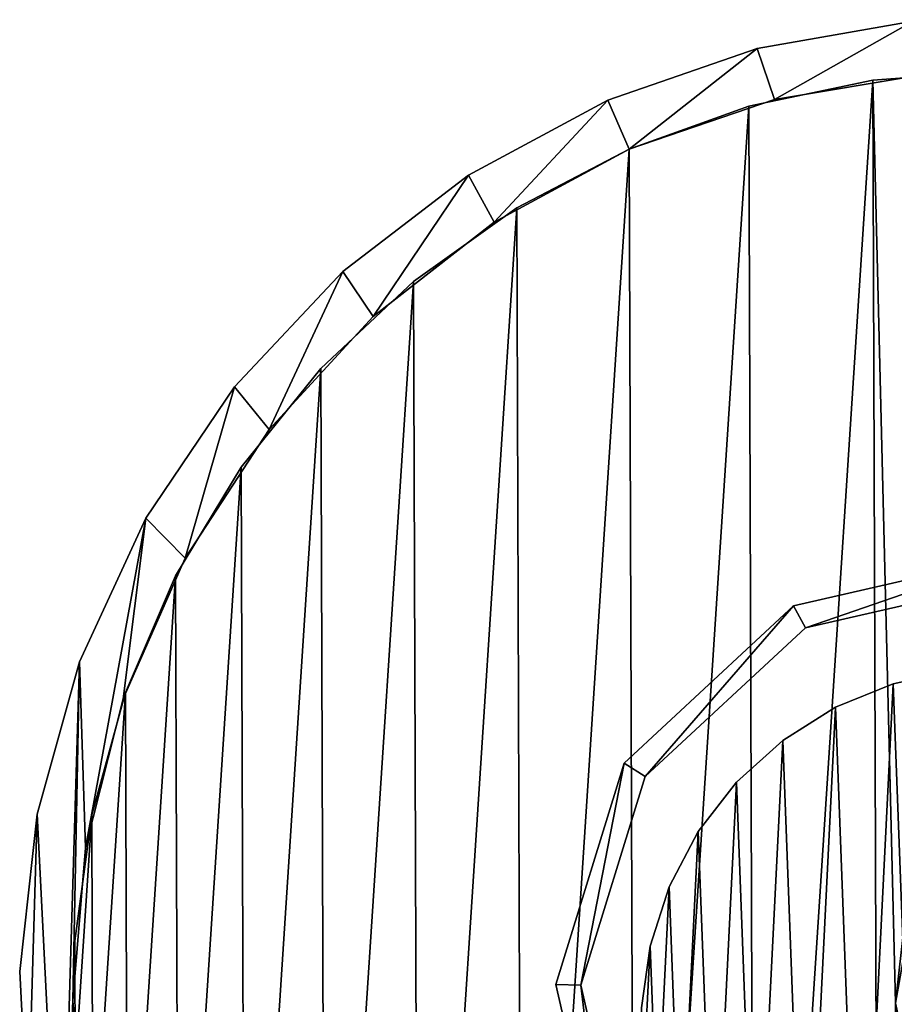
# Model space of a CAD drawing. Header units: millimetres. Extents: x -41.8 to 13.1, y -26 to 28.9.
# Tile 2 of 6: x -41.8 to -17.4, y 1.4 to 28.9. Entities that reach past the tile are written whole.
import ezdxf

# ---------------------------------------------------------------- set-up
doc = ezdxf.new("R2010")
doc.units = ezdxf.units.MM
doc.header["$LTSCALE"] = 25.4
doc.layers.get('0').update_dxf_attribs({"true_color": 0xff5454})

# ---------------------------------------------------------------- blocks, each defined once
blk = doc.blocks.new('LASER-750-8433.STL')
at = {"color": 250, "true_color": 0x262626}
mesh = blk.add_polyface(dxfattribs=at)
corners = [(-41.352, 6.737, 1990.962), (-41.615, -2.082, 1990.962), (-41.84, 2.338, 1990.962), (-40.685, -6.409, 1990.962), (-40.165, 11, 1990.962), (-40.352, 1.522, 1990.962), (-39.996, 5.801, 1990.962), (-38.31, 15.018, 1990.962), (-38.942, 9.964, 1990.962), (-37.216, 13.896, 1990.962), (-35.834, 18.687, 1990.962), (-34.867, 17.491, 1990.962), (-32.801, 21.91, 1990.962), (-31.958, 20.649, 1990.962), (-29.291, 24.606, 1990.962), (-28.569, 23.286, 1990.962), (-25.394, 26.703, 1990.962), (-24.792, 25.329, 1990.962), (-21.211, 28.148, 1990.962), (-20.73, 26.723, 1990.962), (-16.85, 28.904, 1990.962), (-16.494, 27.429, 1990.962), (-12.425, 28.95, 1990.962), (-12.2, 27.428, 1990.962), (-8.049, 28.286, 1990.962), (-7.965, 26.721, 1990.962), (-3.837, 26.928, 1990.962), (-3.904, 25.326, 1990.962), (-0.127, 23.281, 1990.962), (0.103, 24.912, 1990.962), (3.261, 20.643, 1990.962), (3.668, 22.291, 1990.962), (6.169, 17.483, 1990.962), (6.767, 19.131, 1990.962), (8.517, 13.888, 1990.962), (9.319, 15.515, 1990.962), (10.241, 9.955, 1990.962), (11.258, 11.537, 1990.962), (11.294, 5.792, 1990.962), (12.534, 7.299, 1990.962), (11.648, 1.513, 1990.962), (12.141, -5.858, 1990.962), (12.981, -1.512, 1990.962), (13.113, 2.911, 1990.962), (-39.998, -2.758, 1990.962), (-39.072, -10.53, 1990.962), (-38.945, -6.92, 1990.962), (-36.82, -14.339, 1990.962), (-37.22, -10.853, 1990.962), (-34.872, -14.449, 1990.962), (-33.985, -17.738, 1990.962), (-31.964, -17.608, 1990.962), (-30.642, -20.638, 1990.962), (-28.576, -20.246, 1990.962), (-26.877, -22.965, 1990.962), (-24.8, -22.291, 1990.962), (-22.788, -24.657, 1990.962), (-20.739, -23.686, 1990.962), (-18.48, -25.671, 1990.962), (-16.503, -24.393, 1990.962), (-14.065, -25.981, 1990.962), (-12.209, -24.394, 1990.962), (-9.658, -25.579, 1990.962), (-7.974, -23.688, 1990.962), (-5.372, -24.475, 1990.962), (-3.912, -22.294, 1990.962), (-3.31, -23.668, 1990.962), (-0.135, -20.251, 1990.962), (-1.319, -22.698, 1990.962), (2.397, -20.294, 1990.962), (3.254, -17.614, 1990.962), (5.679, -17.325, 1990.962), (6.163, -14.456, 1990.962), (8.442, -13.868, 1990.962), (8.512, -10.861, 1990.962), (10.615, -10.012, 1990.962), (10.238, -6.929, 1990.962), (11.293, -2.766, 1990.962)]
mesh.append_faces([[corners[k] for k in face] for face in [(0, 1, 2), (42, 39, 43)]], dxfattribs={"vtx0": -1, "color": 250})
mesh.append_faces([[corners[k] for k in face] for face in [(1, 0, 3), (5, 4, 6), (6, 7, 8), (8, 7, 9), (9, 10, 11), (11, 12, 13), (13, 14, 15), (15, 16, 17), (17, 18, 19), (19, 20, 21), (21, 22, 23), (23, 24, 25), (25, 26, 27), (27, 26, 28), (28, 29, 30), (30, 31, 32), (32, 33, 34), (34, 35, 36), (36, 37, 38), (38, 39, 40), (41, 39, 42), (3, 44, 45), (44, 3, 5), (45, 46, 47), (47, 49, 50), (50, 51, 52), (52, 53, 54), (54, 55, 56), (56, 57, 58), (58, 59, 60), (60, 61, 62), (62, 63, 64), (64, 65, 66), (66, 67, 68), (68, 67, 69), (69, 70, 71), (71, 72, 73), (73, 74, 75), (75, 77, 41)]], dxfattribs={"vtx0": -1, "vtx1": -1, "color": 250})
mesh.append_faces([[corners[k] for k in face] for face in [(3, 4, 5), (40, 39, 41)]], dxfattribs={"vtx0": -1, "vtx1": -1, "vtx2": -1, "color": 250})
mesh.append_faces([[corners[k] for k in face] for face in [(3, 0, 4), (6, 4, 7), (9, 7, 10), (11, 10, 12), (13, 12, 14), (15, 14, 16), (17, 16, 18), (19, 18, 20), (21, 20, 22), (23, 22, 24), (25, 24, 26), (28, 26, 29), (30, 29, 31), (32, 31, 33), (34, 33, 35), (36, 35, 37), (38, 37, 39), (45, 44, 46), (47, 46, 48), (47, 48, 49), (50, 49, 51), (52, 51, 53), (54, 53, 55), (56, 55, 57), (58, 57, 59), (60, 59, 61), (62, 61, 63), (64, 63, 65), (66, 65, 67), (69, 67, 70), (71, 70, 72), (73, 72, 74), (75, 74, 76), (75, 76, 77), (41, 77, 40)]], dxfattribs={"vtx0": -1, "vtx2": -1, "color": 250})
mesh = blk.add_polyface(dxfattribs=at)
corners = [(-40.685, -6.409, 2066.962), (-39.998, -2.758, 2066.962), (-40.352, 1.522, 2066.962), (-39.072, -10.53, 2066.962), (-38.945, -6.92, 2066.962), (-36.82, -14.339, 2066.962), (-37.22, -10.853, 2066.962), (-34.872, -14.449, 2066.962), (-33.985, -17.738, 2066.962), (-31.964, -17.608, 2066.962), (-30.642, -20.638, 2066.962), (-28.576, -20.246, 2066.962), (-26.877, -22.965, 2066.962), (-24.8, -22.291, 2066.962), (-22.788, -24.657, 2066.962), (-20.739, -23.686, 2066.962), (-18.48, -25.671, 2066.962), (-16.503, -24.393, 2066.962), (-14.065, -25.981, 2066.962), (-12.209, -24.394, 2066.962), (-9.658, -25.579, 2066.962), (-7.974, -23.688, 2066.962), (-5.372, -24.475, 2066.962), (-3.912, -22.294, 2066.962), (-3.31, -23.668, 2066.962), (-0.135, -20.251, 2066.962), (-1.319, -22.698, 2066.962), (2.397, -20.294, 2066.962), (3.254, -17.614, 2066.962), (5.679, -17.325, 2066.962), (6.163, -14.456, 2066.962), (8.442, -13.868, 2066.962), (8.512, -10.861, 2066.962), (10.615, -10.012, 2066.962), (10.238, -6.929, 2066.962), (11.293, -2.766, 2066.962), (12.141, -5.858, 2066.962), (11.648, 1.513, 2066.962), (-41.615, -2.082, 2066.962), (-41.352, 6.737, 2066.962), (-41.84, 2.338, 2066.962), (-40.165, 11, 2066.962), (-39.996, 5.801, 2066.962), (-38.31, 15.018, 2066.962), (-38.942, 9.964, 2066.962), (-37.216, 13.896, 2066.962), (-35.834, 18.687, 2066.962), (-34.867, 17.491, 2066.962), (-32.801, 21.91, 2066.962), (-31.958, 20.649, 2066.962), (-29.291, 24.606, 2066.962), (-28.569, 23.286, 2066.962), (-25.394, 26.703, 2066.962), (-24.792, 25.329, 2066.962), (-21.211, 28.148, 2066.962), (-20.73, 26.723, 2066.962), (-16.85, 28.904, 2066.962), (-16.494, 27.429, 2066.962), (-12.425, 28.95, 2066.962), (-12.2, 27.428, 2066.962), (-8.049, 28.286, 2066.962), (-7.965, 26.721, 2066.962), (-3.837, 26.928, 2066.962), (-3.904, 25.326, 2066.962), (-0.127, 23.281, 2066.962), (0.103, 24.912, 2066.962), (3.261, 20.643, 2066.962), (3.668, 22.291, 2066.962), (6.169, 17.483, 2066.962), (6.767, 19.131, 2066.962), (8.517, 13.888, 2066.962), (9.319, 15.515, 2066.962), (10.241, 9.955, 2066.962), (11.258, 11.537, 2066.962), (11.294, 5.792, 2066.962), (12.534, 7.299, 2066.962), (12.981, -1.512, 2066.962), (13.113, 2.911, 2066.962)]
mesh.append_faces([[corners[k] for k in face] for face in [(38, 39, 40), (75, 76, 77)]], dxfattribs={"vtx0": -1, "color": 250})
mesh.append_faces([[corners[k] for k in face] for face in [(1, 3, 4), (4, 5, 6), (6, 5, 7), (7, 8, 9), (9, 10, 11), (11, 12, 13), (13, 14, 15), (15, 16, 17), (17, 18, 19), (19, 20, 21), (21, 22, 23), (23, 24, 25), (25, 27, 28), (28, 29, 30), (30, 31, 32), (32, 33, 34), (34, 33, 35), (35, 36, 37), (39, 0, 41), (41, 42, 43), (43, 45, 46), (46, 47, 48), (48, 49, 50), (50, 51, 52), (52, 53, 54), (54, 55, 56), (56, 57, 58), (58, 59, 60), (60, 61, 62), (62, 64, 65), (65, 66, 67), (67, 68, 69), (69, 70, 71), (71, 72, 73), (73, 74, 75)]], dxfattribs={"vtx0": -1, "vtx1": -1, "color": 250})
mesh.append_faces([[corners[k] for k in face] for face in [(41, 0, 2), (75, 37, 36)]], dxfattribs={"vtx0": -1, "vtx1": -1, "vtx2": -1, "color": 250})
mesh.append_faces([[corners[k] for k in face] for face in [(0, 1, 2), (1, 0, 3), (4, 3, 5), (7, 5, 8), (9, 8, 10), (11, 10, 12), (13, 12, 14), (15, 14, 16), (17, 16, 18), (19, 18, 20), (21, 20, 22), (23, 22, 24), (25, 24, 26), (25, 26, 27), (28, 27, 29), (30, 29, 31), (32, 31, 33), (35, 33, 36), (39, 38, 0), (41, 2, 42), (43, 42, 44), (43, 44, 45), (46, 45, 47), (48, 47, 49), (50, 49, 51), (52, 51, 53), (54, 53, 55), (56, 55, 57), (58, 57, 59), (60, 59, 61), (62, 61, 63), (62, 63, 64), (65, 64, 66), (67, 66, 68), (69, 68, 70), (71, 70, 72), (73, 72, 74), (75, 74, 37), (75, 36, 76)]], dxfattribs={"vtx0": -1, "vtx2": -1, "color": 250})
mesh = blk.add_polyface(dxfattribs=at)
corners = [(-21.211, 28.148, 2066.962), (-16.85, 28.904, 1990.962), (-21.211, 28.148, 1990.962), (-16.85, 28.904, 2066.962)]
mesh.append_faces([[corners[k] for k in face] for face in [(0, 1, 2), (1, 0, 3)]], dxfattribs={"vtx0": -1, "color": 250})
mesh = blk.add_polyface(dxfattribs=at)
corners = [(-25.394, 26.703, 2066.962), (-21.211, 28.148, 1990.962), (-25.394, 26.703, 1990.962), (-21.211, 28.148, 2066.962)]
mesh.append_faces([[corners[k] for k in face] for face in [(0, 1, 2), (1, 0, 3)]], dxfattribs={"vtx0": -1, "color": 250})
at = {"color": 0}
mesh = blk.add_polyface(dxfattribs=at)
corners = [(-14.263, -24.482, 1993.762), (-17.351, 1.456, 1993.762), (-17.804, -24.252, 1993.762), (-17.099, 0.313, 1993.762), (-16.429, -0.647, 1993.762), (-15.443, -1.277, 1993.762), (-14.29, -1.482, 1993.762), (-13.147, -1.23, 1993.762), (-10.723, -24.228, 1993.762), (-12.187, -0.56, 1993.762), (-11.557, 0.426, 1993.762), (-11.352, 1.579, 1993.762), (-10.9, 27.287, 1993.762), (-7.423, 26.577, 1993.762), (-7.251, -23.494, 1993.762), (-4.075, 25.4, 1993.762), (-3.912, -22.294, 1993.762), (-0.919, 23.778, 1993.762), (-0.767, -20.651, 1993.762), (1.987, 21.742, 1993.762), (2.125, -18.595, 1993.762), (4.589, 19.329, 1993.762), (4.711, -16.164, 1993.762), (6.838, 16.584, 1993.762), (6.941, -13.403, 1993.762), (8.692, 13.558, 1993.762), (8.774, -10.365, 1993.762), (10.117, 10.308, 1993.762), (10.177, -7.106, 1993.762), (11.086, 6.894, 1993.762), (11.122, -3.685, 1993.762), (11.581, 3.381, 1993.762), (11.593, -0.168, 1993.762), (-40.285, -0.346, 1993.762), (-39.826, 6.72, 1993.762), (-40.297, 3.203, 1993.762), (-39.79, -3.859, 1993.762), (-38.88, 10.14, 1993.762), (-38.821, -7.273, 1993.762), (-37.478, 13.4, 1993.762), (-37.396, -10.523, 1993.762), (-35.644, 16.438, 1993.762), (-35.542, -13.549, 1993.762), (-33.414, 19.199, 1993.762), (-33.293, -16.294, 1993.762), (-30.829, 21.63, 1993.762), (-30.691, -18.707, 1993.762), (-27.937, 23.686, 1993.762), (-27.785, -20.744, 1993.762), (-24.792, 25.329, 1993.762), (-24.629, -22.365, 1993.762), (-21.452, 26.529, 1993.762), (-21.281, -23.542, 1993.762), (-17.98, 27.263, 1993.762), (-14.441, 27.517, 1993.762), (-17.146, 2.608, 1993.762), (-16.516, 3.595, 1993.762), (-15.556, 4.265, 1993.762), (-14.413, 4.517, 1993.762), (-13.261, 4.312, 1993.762), (-12.274, 3.682, 1993.762), (-11.604, 2.722, 1993.762)]
mesh.append_faces([[corners[k] for k in face] for face in [(31, 30, 32), (33, 34, 35)]], dxfattribs={"vtx0": -1, "color": 0})
mesh.append_faces([[corners[k] for k in face] for face in [(0, 1, 2), (1, 0, 3), (3, 0, 4), (4, 0, 5), (5, 0, 6), (6, 0, 7), (7, 8, 9), (9, 8, 10), (10, 8, 11), (12, 8, 13), (13, 14, 15), (15, 16, 17), (17, 18, 19), (19, 20, 21), (21, 22, 23), (23, 24, 25), (25, 26, 27), (27, 28, 29), (29, 30, 31), (34, 36, 37), (37, 38, 39), (39, 40, 41), (41, 42, 43), (43, 44, 45), (45, 46, 47), (47, 48, 49), (49, 50, 51), (51, 52, 53), (53, 1, 54), (54, 58, 12)]], dxfattribs={"vtx0": -1, "vtx1": -1, "color": 0})
mesh.append_faces([[corners[k] for k in face] for face in [(11, 8, 12), (53, 2, 1)]], dxfattribs={"vtx0": -1, "vtx1": -1, "vtx2": -1, "color": 0})
mesh.append_faces([[corners[k] for k in face] for face in [(7, 0, 8), (13, 8, 14), (15, 14, 16), (17, 16, 18), (19, 18, 20), (21, 20, 22), (23, 22, 24), (25, 24, 26), (27, 26, 28), (29, 28, 30), (34, 33, 36), (37, 36, 38), (39, 38, 40), (41, 40, 42), (43, 42, 44), (45, 44, 46), (47, 46, 48), (49, 48, 50), (51, 50, 52), (53, 52, 2), (54, 1, 55), (54, 55, 56), (54, 56, 57), (54, 57, 58), (12, 58, 59), (12, 59, 60), (12, 60, 61), (12, 61, 11)]], dxfattribs={"vtx0": -1, "vtx2": -1, "color": 0})
at = {"color": 250, "true_color": 0x262626}
mesh = blk.add_polyface(dxfattribs=at)
corners = [(-39.826, 6.72, 1992.962), (-40.285, -0.346, 1992.962), (-40.297, 3.203, 1992.962), (-39.79, -3.859, 1992.962), (-38.88, 10.14, 1992.962), (-38.821, -7.273, 1992.962), (-37.478, 13.4, 1992.962), (-37.396, -10.523, 1992.962), (-35.644, 16.438, 1992.962), (-35.542, -13.549, 1992.962), (-33.414, 19.199, 1992.962), (-33.293, -16.294, 1992.962), (-30.829, 21.63, 1992.962), (-30.691, -18.707, 1992.962), (-27.937, 23.686, 1992.962), (-27.785, -20.744, 1992.962), (-24.792, 25.329, 1992.962), (-24.629, -22.365, 1992.962), (-21.452, 26.529, 1992.962), (-21.281, -23.542, 1992.962), (-17.98, 27.263, 1992.962), (-17.804, -24.252, 1992.962), (-17.351, 1.456, 1992.962), (-14.441, 27.517, 1992.962), (-17.146, 2.608, 1992.962), (-16.516, 3.595, 1992.962), (-15.556, 4.265, 1992.962), (-14.413, 4.517, 1992.962), (-10.9, 27.287, 1992.962), (-13.261, 4.312, 1992.962), (-12.274, 3.682, 1992.962), (-11.604, 2.722, 1992.962), (-11.352, 1.579, 1992.962), (-14.263, -24.482, 1992.962), (-17.099, 0.313, 1992.962), (-16.429, -0.647, 1992.962), (-15.443, -1.277, 1992.962), (-14.29, -1.482, 1992.962), (-13.147, -1.23, 1992.962), (-10.723, -24.228, 1992.962), (-12.187, -0.56, 1992.962), (-11.557, 0.426, 1992.962), (-7.423, 26.577, 1992.962), (-7.251, -23.494, 1992.962), (-4.075, 25.4, 1992.962), (-3.912, -22.294, 1992.962), (-0.919, 23.778, 1992.962), (-0.767, -20.651, 1992.962), (1.987, 21.742, 1992.962), (2.125, -18.595, 1992.962), (4.589, 19.329, 1992.962), (4.711, -16.164, 1992.962), (6.838, 16.584, 1992.962), (6.941, -13.403, 1992.962), (8.692, 13.558, 1992.962), (8.774, -10.365, 1992.962), (10.117, 10.308, 1992.962), (10.177, -7.106, 1992.962), (11.086, 6.894, 1992.962), (11.122, -3.685, 1992.962), (11.581, 3.381, 1992.962), (11.593, -0.168, 1992.962)]
mesh.append_faces([[corners[k] for k in face] for face in [(0, 1, 2), (59, 60, 61)]], dxfattribs={"vtx0": -1, "color": 250})
mesh.append_faces([[corners[k] for k in face] for face in [(1, 0, 3), (3, 4, 5), (5, 6, 7), (7, 8, 9), (9, 10, 11), (11, 12, 13), (13, 14, 15), (15, 16, 17), (17, 18, 19), (19, 20, 21), (22, 23, 24), (24, 23, 25), (25, 23, 26), (26, 23, 27), (27, 28, 29), (29, 28, 30), (30, 28, 31), (31, 28, 32), (33, 38, 39), (39, 42, 43), (43, 44, 45), (45, 46, 47), (47, 48, 49), (49, 50, 51), (51, 52, 53), (53, 54, 55), (55, 56, 57), (57, 58, 59)]], dxfattribs={"vtx0": -1, "vtx1": -1, "color": 250})
mesh.append_faces([[corners[k] for k in face] for face in [(21, 20, 22), (39, 32, 28)]], dxfattribs={"vtx0": -1, "vtx1": -1, "vtx2": -1, "color": 250})
mesh.append_faces([[corners[k] for k in face] for face in [(3, 0, 4), (5, 4, 6), (7, 6, 8), (9, 8, 10), (11, 10, 12), (13, 12, 14), (15, 14, 16), (17, 16, 18), (19, 18, 20), (22, 20, 23), (27, 23, 28), (22, 33, 21), (33, 22, 34), (33, 34, 35), (33, 35, 36), (33, 36, 37), (33, 37, 38), (39, 38, 40), (39, 40, 41), (39, 41, 32), (39, 28, 42), (43, 42, 44), (45, 44, 46), (47, 46, 48), (49, 48, 50), (51, 50, 52), (53, 52, 54), (55, 54, 56), (57, 56, 58), (59, 58, 60)]], dxfattribs={"vtx0": -1, "vtx2": -1, "color": 250})
at = {"color": 0}
mesh = blk.add_polyface(dxfattribs=at)
corners = [(-21.452, 26.529, 1993.762), (-17.98, 27.263, 1992.962), (-21.452, 26.529, 1992.962), (-17.98, 27.263, 1993.762)]
mesh.append_faces([[corners[k] for k in face] for face in [(0, 1, 2), (1, 0, 3)]], dxfattribs={"vtx0": -1, "color": 0})
at = {"color": 250, "true_color": 0x262626}
mesh = blk.add_polyface(dxfattribs=at)
corners = [(-16.494, 27.429, 2066.962), (-20.73, 26.723, 1990.962), (-16.494, 27.429, 1990.962), (-20.73, 26.723, 2066.962)]
mesh.append_faces([[corners[k] for k in face] for face in [(0, 1, 2), (1, 0, 3)]], dxfattribs={"vtx0": -1, "color": 250})
at = {"color": 0}
mesh = blk.add_polyface(dxfattribs=at)
corners = [(-17.98, 27.263, 1993.762), (-14.441, 27.517, 1992.962), (-17.98, 27.263, 1992.962), (-14.441, 27.517, 1993.762)]
mesh.append_faces([[corners[k] for k in face] for face in [(0, 1, 2), (1, 0, 3)]], dxfattribs={"vtx0": -1, "color": 0})
at = {"color": 250, "true_color": 0x262626}
mesh = blk.add_polyface(dxfattribs=at)
corners = [(-29.291, 24.606, 2066.962), (-25.394, 26.703, 1990.962), (-29.291, 24.606, 1990.962), (-25.394, 26.703, 2066.962)]
mesh.append_faces([[corners[k] for k in face] for face in [(0, 1, 2), (1, 0, 3)]], dxfattribs={"vtx0": -1, "color": 250})
mesh = blk.add_polyface(dxfattribs=at)
corners = [(-20.73, 26.723, 2066.962), (-24.792, 25.329, 1990.962), (-20.73, 26.723, 1990.962), (-24.792, 25.329, 2066.962)]
mesh.append_faces([[corners[k] for k in face] for face in [(0, 1, 2), (1, 0, 3)]], dxfattribs={"vtx0": -1, "color": 250})
at = {"color": 0}
mesh = blk.add_polyface(dxfattribs=at)
corners = [(-24.792, 25.329, 1993.762), (-21.452, 26.529, 1992.962), (-24.792, 25.329, 1992.962), (-21.452, 26.529, 1993.762)]
mesh.append_faces([[corners[k] for k in face] for face in [(0, 1, 2), (1, 0, 3)]], dxfattribs={"vtx0": -1, "color": 0})
at = {"color": 250, "true_color": 0x262626}
mesh = blk.add_polyface(dxfattribs=at)
corners = [(-24.792, 25.329, 2066.962), (-28.569, 23.286, 1990.962), (-24.792, 25.329, 1990.962), (-28.569, 23.286, 2066.962)]
mesh.append_faces([[corners[k] for k in face] for face in [(0, 1, 2), (1, 0, 3)]], dxfattribs={"vtx0": -1, "color": 250})
at = {"color": 0}
mesh = blk.add_polyface(dxfattribs=at)
corners = [(-27.937, 23.686, 1993.762), (-24.792, 25.329, 1992.962), (-27.937, 23.686, 1992.962), (-24.792, 25.329, 1993.762)]
mesh.append_faces([[corners[k] for k in face] for face in [(0, 1, 2), (1, 0, 3)]], dxfattribs={"vtx0": -1, "color": 0})
at = {"color": 250, "true_color": 0x262626}
mesh = blk.add_polyface(dxfattribs=at)
corners = [(-32.801, 21.91, 2066.962), (-29.291, 24.606, 1990.962), (-32.801, 21.91, 1990.962), (-29.291, 24.606, 2066.962)]
mesh.append_faces([[corners[k] for k in face] for face in [(0, 1, 2), (1, 0, 3)]], dxfattribs={"vtx0": -1, "color": 250})
at = {"color": 0}
mesh = blk.add_polyface(dxfattribs=at)
corners = [(-30.829, 21.63, 1993.762), (-27.937, 23.686, 1992.962), (-30.829, 21.63, 1992.962), (-27.937, 23.686, 1993.762)]
mesh.append_faces([[corners[k] for k in face] for face in [(0, 1, 2), (1, 0, 3)]], dxfattribs={"vtx0": -1, "color": 0})
at = {"color": 250, "true_color": 0x262626}
mesh = blk.add_polyface(dxfattribs=at)
corners = [(-28.569, 23.286, 2066.962), (-31.958, 20.649, 1990.962), (-28.569, 23.286, 1990.962), (-31.958, 20.649, 2066.962)]
mesh.append_faces([[corners[k] for k in face] for face in [(0, 1, 2), (1, 0, 3)]], dxfattribs={"vtx0": -1, "color": 250})
mesh = blk.add_polyface(dxfattribs=at)
corners = [(-32.801, 21.91, 2066.962), (-35.834, 18.687, 1990.962), (-35.834, 18.687, 2066.962), (-32.801, 21.91, 1990.962)]
mesh.append_faces([[corners[k] for k in face] for face in [(0, 1, 2), (1, 0, 3)]], dxfattribs={"vtx0": -1, "color": 250})
at = {"color": 0}
mesh = blk.add_polyface(dxfattribs=at)
corners = [(-33.414, 19.199, 1993.762), (-30.829, 21.63, 1992.962), (-33.414, 19.199, 1992.962), (-30.829, 21.63, 1993.762)]
mesh.append_faces([[corners[k] for k in face] for face in [(0, 1, 2), (1, 0, 3)]], dxfattribs={"vtx0": -1, "color": 0})
at = {"color": 250, "true_color": 0x262626}
mesh = blk.add_polyface(dxfattribs=at)
corners = [(-31.958, 20.649, 1990.962), (-34.867, 17.491, 2066.962), (-34.867, 17.491, 1990.962), (-31.958, 20.649, 2066.962)]
mesh.append_faces([[corners[k] for k in face] for face in [(0, 1, 2), (1, 0, 3)]], dxfattribs={"vtx0": -1, "color": 250})
at = {"color": 0}
mesh = blk.add_polyface(dxfattribs=at)
corners = [(-33.414, 19.199, 1993.762), (-35.644, 16.438, 1992.962), (-35.644, 16.438, 1993.762), (-33.414, 19.199, 1992.962)]
mesh.append_faces([[corners[k] for k in face] for face in [(0, 1, 2), (1, 0, 3)]], dxfattribs={"vtx0": -1, "color": 0})
at = {"color": 250, "true_color": 0x262626}
mesh = blk.add_polyface(dxfattribs=at)
corners = [(-35.834, 18.687, 2066.962), (-38.31, 15.018, 1990.962), (-38.31, 15.018, 2066.962), (-35.834, 18.687, 1990.962)]
mesh.append_faces([[corners[k] for k in face] for face in [(0, 1, 2), (1, 0, 3)]], dxfattribs={"vtx0": -1, "color": 250})
mesh = blk.add_polyface(dxfattribs=at)
corners = [(-34.867, 17.491, 1990.962), (-37.216, 13.896, 2066.962), (-37.216, 13.896, 1990.962), (-34.867, 17.491, 2066.962)]
mesh.append_faces([[corners[k] for k in face] for face in [(0, 1, 2), (1, 0, 3)]], dxfattribs={"vtx0": -1, "color": 250})
at = {"color": 0}
mesh = blk.add_polyface(dxfattribs=at)
corners = [(-35.644, 16.438, 1993.762), (-37.478, 13.4, 1992.962), (-37.478, 13.4, 1993.762), (-35.644, 16.438, 1992.962)]
mesh.append_faces([[corners[k] for k in face] for face in [(0, 1, 2), (1, 0, 3)]], dxfattribs={"vtx0": -1, "color": 0})
at = {"color": 250, "true_color": 0x262626}
mesh = blk.add_polyface(dxfattribs=at)
corners = [(-38.31, 15.018, 2066.962), (-40.165, 11, 1990.962), (-40.165, 11, 2066.962), (-38.31, 15.018, 1990.962)]
mesh.append_faces([[corners[k] for k in face] for face in [(0, 1, 2), (1, 0, 3)]], dxfattribs={"vtx0": -1, "color": 250})
mesh = blk.add_polyface(dxfattribs=at)
corners = [(-37.216, 13.896, 1990.962), (-38.942, 9.964, 2066.962), (-38.942, 9.964, 1990.962), (-37.216, 13.896, 2066.962)]
mesh.append_faces([[corners[k] for k in face] for face in [(0, 1, 2), (1, 0, 3)]], dxfattribs={"vtx0": -1, "color": 250})
mesh = blk.add_polyface(dxfattribs=at)
corners = [(-25.402, -4.326, 767.442), (-26.144, 1.956, 767.442), (-26.843, 1.982, 767.442), (-24.783, -3.999, 767.442), (-21, -9.068, 767.442), (-20.628, -8.475, 767.442), (-14.816, -10.974, 767.442), (-14.79, -10.274, 767.442), (-8.508, -9.533, 767.442), (-8.836, -8.914, 767.442), (-4.359, -4.758, 767.442), (-3.766, -5.131, 767.442), (-2.56, 1.079, 767.442), (-1.86, 1.053, 767.442), (-24.937, 8.165, 767.442), (-24.345, 7.793, 767.442), (-20.195, 12.568, 767.442), (-19.868, 11.949, 767.442), (-13.887, 14.009, 767.442), (-13.913, 13.309, 767.442), (-8.076, 11.51, 767.442), (-7.704, 12.103, 767.442), (-3.92, 7.034, 767.442), (-3.302, 7.361, 767.442)]
mesh.append_faces([[corners[k] for k in face] for face in [(0, 1, 2), (1, 0, 3), (3, 4, 5), (5, 6, 7), (7, 8, 9), (9, 8, 10), (10, 11, 12), (14, 15, 16), (16, 17, 18), (18, 20, 21), (21, 22, 23), (23, 12, 13)]], dxfattribs={"vtx0": -1, "vtx1": -1, "color": 250})
mesh.append_faces([[corners[k] for k in face] for face in [(3, 0, 4), (5, 4, 6), (7, 6, 8), (10, 8, 11), (12, 11, 13), (1, 14, 2), (14, 1, 15), (16, 15, 17), (18, 17, 19), (18, 19, 20), (21, 20, 22), (23, 22, 12)]], dxfattribs={"vtx0": -1, "vtx2": -1, "color": 250})
mesh = blk.add_polyface(dxfattribs=at)
corners = [(-24.937, 8.165, 17.442), (-26.144, 1.956, 17.442), (-26.843, 1.982, 17.442), (-24.345, 7.793, 17.442), (-20.195, 12.568, 17.442), (-19.868, 11.949, 17.442), (-13.887, 14.009, 17.442), (-13.913, 13.309, 17.442), (-8.076, 11.51, 17.442), (-7.704, 12.103, 17.442), (-3.92, 7.034, 17.442), (-3.302, 7.361, 17.442), (-2.56, 1.079, 17.442), (-1.86, 1.053, 17.442), (-25.402, -4.326, 17.442), (-24.783, -3.999, 17.442), (-21, -9.068, 17.442), (-20.628, -8.475, 17.442), (-14.816, -10.974, 17.442), (-14.79, -10.274, 17.442), (-8.508, -9.533, 17.442), (-8.836, -8.914, 17.442), (-4.359, -4.758, 17.442), (-3.766, -5.131, 17.442)]
mesh.append_faces([[corners[k] for k in face] for face in [(0, 1, 2), (1, 0, 3), (3, 4, 5), (5, 6, 7), (7, 6, 8), (8, 9, 10), (10, 11, 12), (14, 15, 16), (16, 17, 18), (18, 19, 20), (20, 22, 23), (23, 12, 13)]], dxfattribs={"vtx0": -1, "vtx1": -1, "color": 250})
mesh.append_faces([[corners[k] for k in face] for face in [(3, 0, 4), (5, 4, 6), (8, 6, 9), (10, 9, 11), (12, 11, 13), (1, 14, 2), (14, 1, 15), (16, 15, 17), (18, 17, 19), (20, 19, 21), (20, 21, 22), (23, 22, 12)]], dxfattribs={"vtx0": -1, "vtx2": -1, "color": 250})
mesh = blk.add_polyface(dxfattribs=at)
corners = [(-20.195, 12.568, 767.442), (-13.887, 14.009, 17.442), (-20.195, 12.568, 17.442), (-13.887, 14.009, 767.442)]
mesh.append_faces([[corners[k] for k in face] for face in [(0, 1, 2), (1, 0, 3)]], dxfattribs={"vtx0": -1, "color": 250})
at = {"color": 0}
mesh = blk.add_polyface(dxfattribs=at)
corners = [(-37.478, 13.4, 1993.762), (-38.88, 10.14, 1992.962), (-38.88, 10.14, 1993.762), (-37.478, 13.4, 1992.962)]
mesh.append_faces([[corners[k] for k in face] for face in [(0, 1, 2), (1, 0, 3)]], dxfattribs={"vtx0": -1, "color": 0})
at = {"color": 250, "true_color": 0x262626}
mesh = blk.add_polyface(dxfattribs=at)
corners = [(-13.913, 13.309, 767.442), (-19.868, 11.949, 17.442), (-13.913, 13.309, 17.442), (-19.868, 11.949, 767.442)]
mesh.append_faces([[corners[k] for k in face] for face in [(0, 1, 2), (1, 0, 3)]], dxfattribs={"vtx0": -1, "color": 250})
mesh = blk.add_polyface(dxfattribs=at)
corners = [(-24.937, 8.165, 767.442), (-20.195, 12.568, 17.442), (-24.937, 8.165, 17.442), (-20.195, 12.568, 767.442)]
mesh.append_faces([[corners[k] for k in face] for face in [(0, 1, 2), (1, 0, 3)]], dxfattribs={"vtx0": -1, "color": 250})
mesh = blk.add_polyface(dxfattribs=at)
corners = [(-19.868, 11.949, 767.442), (-24.345, 7.793, 17.442), (-19.868, 11.949, 17.442), (-24.345, 7.793, 767.442)]
mesh.append_faces([[corners[k] for k in face] for face in [(0, 1, 2), (1, 0, 3)]], dxfattribs={"vtx0": -1, "color": 250})
mesh = blk.add_polyface(dxfattribs=at)
corners = [(-40.165, 11, 2066.962), (-41.352, 6.737, 1990.962), (-41.352, 6.737, 2066.962), (-40.165, 11, 1990.962)]
mesh.append_faces([[corners[k] for k in face] for face in [(0, 1, 2), (1, 0, 3)]], dxfattribs={"vtx0": -1, "color": 250})
at = {"color": 7, "true_color": 0xffffff}
mesh = blk.add_polyface(dxfattribs=at)
corners = [(-24.209, 3.054, 71.242), (-24.381, -0.415, 71.242), (-24.447, 1.327, 71.242), (-24.014, -2.119, 71.242), (-23.675, 4.713, 71.242), (-23.357, -3.733, 71.242), (-22.861, 6.255, 71.242), (-22.429, -5.209, 71.242), (-21.792, 7.631, 71.242), (-21.259, -6.501, 71.242), (-20.499, 8.801, 71.242), (-19.882, -7.57, 71.242), (-19.024, 9.729, 71.242), (-18.341, -8.384, 71.242), (-17.409, 10.386, 71.242), (-16.682, -8.918, 71.242), (-15.705, 10.753, 71.242), (-14.955, -9.156, 71.242), (-13.963, 10.819, 71.242), (-13.213, -9.091, 71.242), (-12.237, 10.581, 71.242), (-11.509, -8.724, 71.242), (-10.577, 10.047, 71.242), (-9.895, -8.066, 71.242), (-9.036, 9.233, 71.242), (-8.419, -7.138, 71.242), (-7.659, 8.164, 71.242), (-7.127, -5.968, 71.242), (-6.49, 6.872, 71.242), (-6.058, -4.592, 71.242), (-5.562, 5.396, 71.242), (-5.243, -3.05, 71.242), (-4.904, 3.781, 71.242), (-4.709, -1.391, 71.242), (-4.537, 2.077, 71.242), (-4.472, 0.336, 71.242)]
mesh.append_faces([[corners[k] for k in face] for face in [(0, 1, 2), (33, 34, 35)]], dxfattribs={"vtx0": -1, "color": 7})
mesh.append_faces([[corners[k] for k in face] for face in [(1, 0, 3), (3, 4, 5), (5, 6, 7), (7, 8, 9), (9, 10, 11), (11, 12, 13), (13, 14, 15), (15, 16, 17), (17, 18, 19), (19, 20, 21), (21, 22, 23), (23, 24, 25), (25, 26, 27), (27, 28, 29), (29, 30, 31), (31, 32, 33)]], dxfattribs={"vtx0": -1, "vtx1": -1, "color": 7})
mesh.append_faces([[corners[k] for k in face] for face in [(3, 0, 4), (5, 4, 6), (7, 6, 8), (9, 8, 10), (11, 10, 12), (13, 12, 14), (15, 14, 16), (17, 16, 18), (19, 18, 20), (21, 20, 22), (23, 22, 24), (25, 24, 26), (27, 26, 28), (29, 28, 30), (31, 30, 32), (33, 32, 34)]], dxfattribs={"vtx0": -1, "vtx2": -1, "color": 7})
mesh = blk.add_polyface(dxfattribs=at)
corners = [(-24.381, -0.415, 107.242), (-24.209, 3.054, 107.242), (-24.447, 1.327, 107.242), (-24.014, -2.119, 107.242), (-23.675, 4.713, 107.242), (-23.357, -3.733, 107.242), (-22.861, 6.255, 107.242), (-22.429, -5.209, 107.242), (-21.792, 7.631, 107.242), (-21.259, -6.501, 107.242), (-20.499, 8.801, 107.242), (-19.882, -7.57, 107.242), (-19.024, 9.729, 107.242), (-18.341, -8.384, 107.242), (-17.409, 10.386, 107.242), (-16.682, -8.918, 107.242), (-15.705, 10.753, 107.242), (-14.955, -9.156, 107.242), (-13.963, 10.819, 107.242), (-13.213, -9.091, 107.242), (-12.237, 10.581, 107.242), (-11.509, -8.724, 107.242), (-10.577, 10.047, 107.242), (-9.895, -8.066, 107.242), (-9.036, 9.233, 107.242), (-8.419, -7.138, 107.242), (-7.659, 8.164, 107.242), (-7.127, -5.968, 107.242), (-6.49, 6.872, 107.242), (-6.058, -4.592, 107.242), (-5.562, 5.396, 107.242), (-5.243, -3.05, 107.242), (-4.904, 3.781, 107.242), (-4.709, -1.391, 107.242), (-4.537, 2.077, 107.242), (-4.472, 0.336, 107.242)]
mesh.append_faces([[corners[k] for k in face] for face in [(0, 1, 2), (34, 33, 35)]], dxfattribs={"vtx0": -1, "color": 7})
mesh.append_faces([[corners[k] for k in face] for face in [(1, 3, 4), (4, 5, 6), (6, 7, 8), (8, 9, 10), (10, 11, 12), (12, 13, 14), (14, 15, 16), (16, 17, 18), (18, 19, 20), (20, 21, 22), (22, 23, 24), (24, 25, 26), (26, 27, 28), (28, 29, 30), (30, 31, 32), (32, 33, 34)]], dxfattribs={"vtx0": -1, "vtx1": -1, "color": 7})
mesh.append_faces([[corners[k] for k in face] for face in [(1, 0, 3), (4, 3, 5), (6, 5, 7), (8, 7, 9), (10, 9, 11), (12, 11, 13), (14, 13, 15), (16, 15, 17), (18, 17, 19), (20, 19, 21), (22, 21, 23), (24, 23, 25), (26, 25, 27), (28, 27, 29), (30, 29, 31), (32, 31, 33)]], dxfattribs={"vtx0": -1, "vtx2": -1, "color": 7})
mesh = blk.add_polyface(dxfattribs=at)
corners = [(-17.409, 10.386, 107.242), (-15.705, 10.753, 71.242), (-17.409, 10.386, 71.242), (-15.705, 10.753, 107.242)]
mesh.append_faces([[corners[k] for k in face] for face in [(0, 1, 2), (1, 0, 3)]], dxfattribs={"vtx0": -1, "color": 7})
mesh = blk.add_polyface(dxfattribs=at)
corners = [(-19.024, 9.729, 107.242), (-17.409, 10.386, 71.242), (-19.024, 9.729, 71.242), (-17.409, 10.386, 107.242)]
mesh.append_faces([[corners[k] for k in face] for face in [(0, 1, 2), (1, 0, 3)]], dxfattribs={"vtx0": -1, "color": 7})
at = {"color": 250, "true_color": 0x262626}
mesh = blk.add_polyface(dxfattribs=at)
corners = [(-38.942, 9.964, 1990.962), (-39.996, 5.801, 2066.962), (-39.996, 5.801, 1990.962), (-38.942, 9.964, 2066.962)]
mesh.append_faces([[corners[k] for k in face] for face in [(0, 1, 2), (1, 0, 3)]], dxfattribs={"vtx0": -1, "color": 250})
at = {"color": 0}
mesh = blk.add_polyface(dxfattribs=at)
corners = [(-38.88, 10.14, 1993.762), (-39.826, 6.72, 1992.962), (-39.826, 6.72, 1993.762), (-38.88, 10.14, 1992.962)]
mesh.append_faces([[corners[k] for k in face] for face in [(0, 1, 2), (1, 0, 3)]], dxfattribs={"vtx0": -1, "color": 0})
at = {"color": 7, "true_color": 0xffffff}
mesh = blk.add_polyface(dxfattribs=at)
corners = [(-20.499, 8.801, 107.242), (-19.024, 9.729, 71.242), (-20.499, 8.801, 71.242), (-19.024, 9.729, 107.242)]
mesh.append_faces([[corners[k] for k in face] for face in [(0, 1, 2), (1, 0, 3)]], dxfattribs={"vtx0": -1, "color": 7})
mesh = blk.add_polyface(dxfattribs=at)
corners = [(-21.792, 7.631, 107.242), (-20.499, 8.801, 71.242), (-21.792, 7.631, 71.242), (-20.499, 8.801, 107.242)]
mesh.append_faces([[corners[k] for k in face] for face in [(0, 1, 2), (1, 0, 3)]], dxfattribs={"vtx0": -1, "color": 7})
at = {"color": 250, "true_color": 0x262626}
mesh = blk.add_polyface(dxfattribs=at)
corners = [(-24.937, 8.165, 767.442), (-26.843, 1.982, 17.442), (-26.843, 1.982, 767.442), (-24.937, 8.165, 17.442)]
mesh.append_faces([[corners[k] for k in face] for face in [(0, 1, 2), (1, 0, 3)]], dxfattribs={"vtx0": -1, "color": 250})
mesh = blk.add_polyface(dxfattribs=at)
corners = [(-24.345, 7.793, 17.442), (-26.144, 1.956, 767.442), (-26.144, 1.956, 17.442), (-24.345, 7.793, 767.442)]
mesh.append_faces([[corners[k] for k in face] for face in [(0, 1, 2), (1, 0, 3)]], dxfattribs={"vtx0": -1, "color": 250})
at = {"color": 7, "true_color": 0xffffff}
mesh = blk.add_polyface(dxfattribs=at)
corners = [(-21.792, 7.631, 107.242), (-22.861, 6.255, 71.242), (-22.861, 6.255, 107.242), (-21.792, 7.631, 71.242)]
mesh.append_faces([[corners[k] for k in face] for face in [(0, 1, 2), (1, 0, 3)]], dxfattribs={"vtx0": -1, "color": 7})
at = {"color": 250, "true_color": 0x262626}
mesh = blk.add_polyface(dxfattribs=at)
corners = [(-41.352, 6.737, 2066.962), (-41.84, 2.338, 1990.962), (-41.84, 2.338, 2066.962), (-41.352, 6.737, 1990.962)]
mesh.append_faces([[corners[k] for k in face] for face in [(0, 1, 2), (1, 0, 3)]], dxfattribs={"vtx0": -1, "color": 250})
at = {"color": 0}
mesh = blk.add_polyface(dxfattribs=at)
corners = [(-39.826, 6.72, 1993.762), (-40.297, 3.203, 1992.962), (-40.297, 3.203, 1993.762), (-39.826, 6.72, 1992.962)]
mesh.append_faces([[corners[k] for k in face] for face in [(0, 1, 2), (1, 0, 3)]], dxfattribs={"vtx0": -1, "color": 0})
at = {"color": 7, "true_color": 0xffffff}
mesh = blk.add_polyface(dxfattribs=at)
corners = [(-22.861, 6.255, 107.242), (-23.675, 4.713, 71.242), (-23.675, 4.713, 107.242), (-22.861, 6.255, 71.242)]
mesh.append_faces([[corners[k] for k in face] for face in [(0, 1, 2), (1, 0, 3)]], dxfattribs={"vtx0": -1, "color": 7})
at = {"color": 250, "true_color": 0x262626}
mesh = blk.add_polyface(dxfattribs=at)
corners = [(-39.996, 5.801, 1990.962), (-40.352, 1.522, 2066.962), (-40.352, 1.522, 1990.962), (-39.996, 5.801, 2066.962)]
mesh.append_faces([[corners[k] for k in face] for face in [(0, 1, 2), (1, 0, 3)]], dxfattribs={"vtx0": -1, "color": 250})
at = {"color": 7, "true_color": 0xffffff}
mesh = blk.add_polyface(dxfattribs=at)
corners = [(-23.675, 4.713, 107.242), (-24.209, 3.054, 71.242), (-24.209, 3.054, 107.242), (-23.675, 4.713, 71.242)]
mesh.append_faces([[corners[k] for k in face] for face in [(0, 1, 2), (1, 0, 3)]], dxfattribs={"vtx0": -1, "color": 7})
at = {"color": 0}
mesh = blk.add_polyface(dxfattribs=at)
corners = [(-40.297, 3.203, 1993.762), (-40.285, -0.346, 1992.962), (-40.285, -0.346, 1993.762), (-40.297, 3.203, 1992.962)]
mesh.append_faces([[corners[k] for k in face] for face in [(0, 1, 2), (1, 0, 3)]], dxfattribs={"vtx0": -1, "color": 0})
at = {"color": 7, "true_color": 0xffffff}
mesh = blk.add_polyface(dxfattribs=at)
corners = [(-24.209, 3.054, 107.242), (-24.447, 1.327, 71.242), (-24.447, 1.327, 107.242), (-24.209, 3.054, 71.242)]
mesh.append_faces([[corners[k] for k in face] for face in [(0, 1, 2), (1, 0, 3)]], dxfattribs={"vtx0": -1, "color": 7})
at = {"color": 250, "true_color": 0x262626}
mesh = blk.add_polyface(dxfattribs=at)
corners = [(-41.84, 2.338, 2066.962), (-41.615, -2.082, 1990.962), (-41.615, -2.082, 2066.962), (-41.84, 2.338, 1990.962)]
mesh.append_faces([[corners[k] for k in face] for face in [(0, 1, 2), (1, 0, 3)]], dxfattribs={"vtx0": -1, "color": 250})
mesh = blk.add_polyface(dxfattribs=at)
corners = [(-26.843, 1.982, 767.442), (-25.402, -4.326, 17.442), (-25.402, -4.326, 767.442), (-26.843, 1.982, 17.442)]
mesh.append_faces([[corners[k] for k in face] for face in [(0, 1, 2), (1, 0, 3)]], dxfattribs={"vtx0": -1, "color": 250})
mesh = blk.add_polyface(dxfattribs=at)
corners = [(-26.144, 1.956, 17.442), (-24.783, -3.999, 767.442), (-24.783, -3.999, 17.442), (-26.144, 1.956, 767.442)]
mesh.append_faces([[corners[k] for k in face] for face in [(0, 1, 2), (1, 0, 3)]], dxfattribs={"vtx0": -1, "color": 250})
mesh = blk.add_polyface(dxfattribs=at)
corners = [(-40.352, 1.522, 1990.962), (-39.998, -2.758, 2066.962), (-39.998, -2.758, 1990.962), (-40.352, 1.522, 2066.962)]
mesh.append_faces([[corners[k] for k in face] for face in [(0, 1, 2), (1, 0, 3)]], dxfattribs={"vtx0": -1, "color": 250})

msp = doc.modelspace()

# ---------------------------------------------------------------- block references
at = {"color": 0}
msp.add_blockref('LASER-750-8433.STL', (0, 0), dxfattribs=at)

doc.saveas('drawing.dxf')
